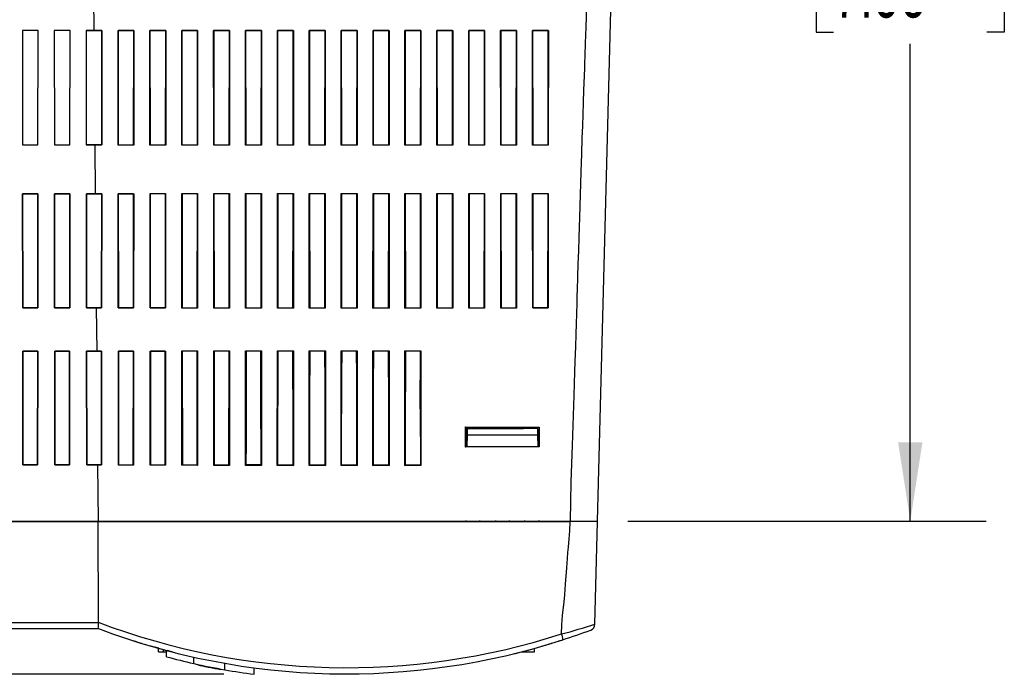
# Model space of a CAD drawing. Header units: millimetres. Extents: x 0 to 1048, y 0 to 810.
# Tile 16 of 45: x 111 to 266, y 461 to 564. Entities that reach past the tile are written whole.
import ezdxf

# ---------------------------------------------------------------- set-up
doc = ezdxf.new("R2010")
doc.units = ezdxf.units.MM
doc.header["$LTSCALE"] = 3.75
doc.layers.add('DIMENSIONS', color=140, linetype='Continuous', lineweight=25)
doc.styles.add('SLDTEXTSTYLE0', font='TXT', dxfattribs={"width": 0.7})
doc.dimstyles.new('SLDDIMSTYLE0', dxfattribs={"dimtxt": 8.092529, "dimasz": 12.3825, "dimexe": 0, "dimexo": 0.0625, "dimgap": 2.023132, "dimtad": 0, "dimtih": 1, "dimtoh": 1, "dimrnd": 1e-09, "dimzin": 12, "dimdsep": 46, "dimtxsty": 'SLDTEXTSTYLE0', "dimsah": 1, "dimcen": 0.09, "dimadec": 0, "dimazin": 3, "dimtfac": 1, "dimtofl": 0, "dimtmove": 0, "dimatfit": 3, "dimfxl": 0, "dimfrac": 2, "dimtolj": 1, "dimtzin": 12, "dimarcsym": 0})

# ---------------------------------------------------------------- blocks, each defined once
blk = doc.blocks.new('_D_11')
at = {"layer": 'DIMENSIONS'}
for p, q in [((74.7, 664.08), (42.8, 664.08)), ((54.71, 664.08), (54.71, 577.14)), ((42.68, 562.46), (39.97, 562.46)), ((39.97, 562.46), (39.97, 549.6)), ((66.73, 562.46), (69.45, 562.46)), ((69.45, 562.46), (69.45, 549.6)), ((39.97, 549.6), (42.68, 549.6)), ((69.45, 549.6), (66.73, 549.6)), ((54.71, 460.85), (54.71, 547.79)), ((143.33, 460.85), (42.8, 460.85))]:
    blk.add_line(p, q, dxfattribs=at)
for points in [[(54.71, 664.08), (52.8, 651.7), (56.61, 651.7)], [(54.71, 460.85), (56.61, 473.23), (52.8, 473.23)]]:
    blk.add_solid(points, dxfattribs=at)
at = {"layer": 'DIMENSIONS', "char_height": 7.937, "attachment_point": 1, "style": 'SLDTEXTSTYLE0'}
for s, insert in [('203.2', (39.32, 574.51)), ('8.00', (42.68, 559.83))]:
    blk.add_mtext(s, dxfattribs=dict(at, insert=insert))
blk = doc.blocks.new('_D_15')
at = {"layer": 'DIMENSIONS'}
for p, q in [((211.38, 664.08), (262.89, 664.08)), ((250.99, 664.08), (250.99, 589.15)), ((238.96, 574.48), (236.25, 574.48)), ((236.25, 574.48), (236.25, 561.62)), ((263.01, 574.48), (265.73, 574.48)), ((265.73, 574.48), (265.73, 561.62)), ((236.25, 561.62), (238.96, 561.62)), ((265.73, 561.62), (263.01, 561.62)), ((250.99, 484.88), (250.99, 559.81)), ((206.7, 484.88), (262.89, 484.88))]:
    blk.add_line(p, q, dxfattribs=at)
for points in [[(250.99, 664.08), (249.08, 651.7), (252.89, 651.7)], [(250.99, 484.88), (252.89, 497.26), (249.08, 497.26)]]:
    blk.add_solid(points, dxfattribs=at)
at = {"layer": 'DIMENSIONS', "char_height": 7.937, "attachment_point": 1, "style": 'SLDTEXTSTYLE0'}
for s, insert in [('179.2', (235.6, 586.52)), ('7.06', (238.96, 571.85))]:
    blk.add_mtext(s, dxfattribs=dict(at, insert=insert))

msp = doc.modelspace()

# ---------------------------------------------------------------- linework, layer by layer
for p, q in [((122.872, 573.879), (122.976, 561.862)), ((201.939, 484.879), (204.269, 573.879)), ((114.232, 561.862), (111.766, 561.862)), ((111.766, 561.862), (111.788, 543.918)), ((111.767, 561.861), (111.766, 561.862)), ((111.767, 561.861), (111.788, 543.918)), ((114.231, 561.861), (111.767, 561.861)), ((114.21, 543.918), (114.232, 561.862)), ((114.21, 543.918), (114.231, 561.861)), ((114.231, 561.861), (114.232, 561.862)), ((119.232, 561.862), (116.766, 561.862)), ((116.766, 561.862), (116.788, 543.918)), ((116.767, 561.861), (116.766, 561.862)), ((119.231, 561.861), (116.767, 561.861)), ((116.767, 561.861), (116.788, 543.918)), ((119.21, 543.918), (119.232, 561.862)), ((119.21, 543.918), (119.231, 561.861)), ((119.231, 561.861), (119.232, 561.862)), ((121.766, 561.862), (122.976, 561.862)), ((121.766, 561.862), (121.788, 543.918)), ((121.766, 561.862), (121.767, 561.861)), ((124.231, 561.861), (121.767, 561.861)), ((121.767, 561.861), (121.788, 543.918)), ((122.976, 561.862), (124.233, 561.863)), ((124.21, 543.918), (124.231, 561.861)), ((124.233, 561.863), (124.213, 543.915)), ((124.231, 561.861), (124.233, 561.863)), ((126.763, 561.865), (129.237, 561.867)), ((126.78, 543.91), (126.763, 561.865)), ((126.767, 561.861), (126.763, 561.865)), ((129.231, 561.861), (126.767, 561.861)), ((126.767, 561.861), (126.788, 543.918)), ((129.21, 543.918), (129.231, 561.861)), ((129.237, 561.867), (129.223, 543.905)), ((129.231, 561.861), (129.237, 561.867)), ((131.759, 561.869), (134.24, 561.87)), ((131.77, 543.9), (131.759, 561.869)), ((131.767, 561.861), (131.759, 561.869)), ((134.231, 561.861), (131.767, 561.861)), ((131.767, 561.861), (131.788, 543.918)), ((134.21, 543.918), (134.231, 561.861)), ((134.231, 561.861), (134.24, 561.87)), ((134.24, 561.87), (134.232, 543.896)), ((136.756, 561.872), (139.243, 561.873)), ((136.762, 543.892), (136.756, 561.872)), ((136.767, 561.861), (136.756, 561.872)), ((139.231, 561.861), (136.767, 561.861)), ((136.767, 561.861), (136.788, 543.918)), ((139.21, 543.918), (139.231, 561.861)), ((139.231, 561.861), (139.243, 561.873)), ((139.243, 561.873), (139.239, 543.889)), ((141.754, 561.874), (144.246, 561.876)), ((141.756, 543.885), (141.754, 561.874)), ((141.767, 561.861), (141.754, 561.874)), ((144.231, 561.861), (141.767, 561.861)), ((141.767, 561.861), (141.788, 543.918)), ((144.21, 543.918), (144.231, 561.861)), ((144.231, 561.861), (144.246, 561.876)), ((144.246, 561.876), (144.245, 543.883)), ((146.75, 543.88), (146.751, 561.877)), ((146.751, 561.877), (149.248, 561.877)), ((146.767, 561.861), (146.751, 561.877)), ((146.767, 561.861), (146.788, 543.918)), ((149.231, 561.861), (146.767, 561.861)), ((149.21, 543.918), (149.231, 561.861)), ((149.231, 561.861), (149.248, 561.877)), ((149.248, 561.877), (149.25, 543.878)), ((151.746, 543.876), (151.75, 561.878)), ((151.75, 561.878), (154.249, 561.879)), ((151.767, 561.861), (151.75, 561.878)), ((151.767, 561.861), (151.788, 543.918)), ((154.231, 561.861), (151.767, 561.861)), ((154.21, 543.918), (154.231, 561.861)), ((154.231, 561.861), (154.249, 561.879)), ((154.249, 561.879), (154.253, 543.875)), ((156.744, 543.874), (156.749, 561.879)), ((156.749, 561.879), (159.25, 561.88)), ((156.767, 561.861), (156.749, 561.879)), ((156.767, 561.861), (156.788, 543.918)), ((159.231, 561.861), (156.767, 561.861)), ((159.21, 543.918), (159.231, 561.861)), ((159.231, 561.861), (159.25, 561.88)), ((159.25, 561.88), (159.255, 543.873)), ((161.743, 543.872), (161.748, 561.88)), ((161.748, 561.88), (164.25, 561.88)), ((161.767, 561.861), (161.748, 561.88)), ((161.767, 561.861), (161.788, 543.918)), ((164.231, 561.861), (161.767, 561.861)), ((164.21, 543.918), (164.231, 561.861)), ((164.231, 561.861), (164.25, 561.88)), ((164.25, 561.88), (164.256, 543.872)), ((166.743, 543.873), (166.748, 561.88)), ((166.748, 561.88), (169.25, 561.879)), ((166.767, 561.861), (166.748, 561.88)), ((166.767, 561.861), (166.788, 543.918)), ((169.231, 561.861), (166.767, 561.861)), ((169.21, 543.918), (169.231, 561.861)), ((169.231, 561.861), (169.25, 561.879)), ((169.25, 561.879), (169.255, 543.873)), ((171.745, 543.874), (171.749, 561.879)), ((171.749, 561.879), (174.249, 561.878)), ((171.767, 561.861), (171.749, 561.879)), ((171.767, 561.861), (171.788, 543.918)), ((174.231, 561.861), (171.767, 561.861)), ((174.21, 543.918), (174.231, 561.861)), ((174.231, 561.861), (174.249, 561.878)), ((174.249, 561.878), (174.252, 543.876)), ((176.748, 543.877), (176.75, 561.878)), ((176.75, 561.878), (179.247, 561.877)), ((176.767, 561.861), (176.75, 561.878)), ((176.767, 561.861), (176.788, 543.918)), ((179.231, 561.861), (176.767, 561.861)), ((179.21, 543.918), (179.231, 561.861)), ((179.231, 561.861), (179.247, 561.877)), ((179.247, 561.877), (179.249, 543.88)), ((181.752, 561.876), (184.245, 561.875)), ((181.752, 543.882), (181.752, 561.876)), ((181.767, 561.861), (181.752, 561.876)), ((181.767, 561.861), (181.788, 543.918)), ((184.231, 561.861), (181.767, 561.861)), ((184.21, 543.918), (184.231, 561.861)), ((184.231, 561.861), (184.245, 561.875)), ((184.245, 561.875), (184.243, 543.885)), ((186.754, 561.874), (189.243, 561.872)), ((186.758, 543.888), (186.754, 561.874)), ((186.767, 561.861), (186.754, 561.874)), ((186.767, 561.861), (186.788, 543.918)), ((189.231, 561.861), (186.767, 561.861)), ((189.21, 543.918), (189.231, 561.861)), ((189.231, 561.861), (189.243, 561.872)), ((189.243, 561.872), (189.237, 543.891)), ((191.757, 561.871), (194.239, 561.869)), ((191.765, 543.895), (191.757, 561.871)), ((191.767, 561.861), (191.757, 561.871)), ((191.767, 561.861), (191.788, 543.918)), ((194.231, 561.861), (191.767, 561.861)), ((194.21, 543.918), (194.231, 561.861)), ((194.239, 561.869), (194.229, 543.899)), ((194.231, 561.861), (194.239, 561.869)), ((111.788, 543.918), (114.21, 543.918)), ((111.788, 543.918), (111.788, 543.918)), ((111.788, 543.918), (114.21, 543.918)), ((114.21, 543.918), (114.21, 543.918)), ((116.788, 543.918), (119.21, 543.918)), ((116.788, 543.918), (116.788, 543.918)), ((116.788, 543.918), (119.21, 543.918)), ((119.21, 543.918), (119.21, 543.918)), ((123.13, 543.918), (121.788, 543.918)), ((121.788, 543.918), (121.788, 543.918)), ((121.788, 543.918), (124.21, 543.918)), ((123.13, 543.918), (123.196, 536.26)), ((124.213, 543.915), (123.13, 543.918)), ((124.213, 543.915), (124.21, 543.918)), ((126.78, 543.91), (126.788, 543.918)), ((129.223, 543.905), (126.78, 543.91)), ((126.788, 543.918), (129.21, 543.918)), ((129.21, 543.918), (129.223, 543.905)), ((131.77, 543.9), (131.788, 543.918)), ((134.232, 543.896), (131.77, 543.9)), ((131.788, 543.918), (134.21, 543.918)), ((134.21, 543.918), (134.232, 543.896)), ((136.762, 543.892), (136.788, 543.918)), ((139.239, 543.889), (136.762, 543.892)), ((136.788, 543.918), (139.21, 543.918)), ((139.21, 543.918), (139.239, 543.889)), ((141.756, 543.885), (141.788, 543.918)), ((144.245, 543.883), (141.756, 543.885)), ((141.788, 543.918), (144.21, 543.918)), ((144.21, 543.918), (144.245, 543.883)), ((146.75, 543.88), (146.788, 543.918)), ((149.25, 543.878), (146.75, 543.88)), ((146.788, 543.918), (149.21, 543.918)), ((149.21, 543.918), (149.25, 543.878)), ((151.746, 543.876), (151.788, 543.918)), ((154.253, 543.875), (151.746, 543.876)), ((151.788, 543.918), (154.21, 543.918)), ((154.21, 543.918), (154.253, 543.875)), ((156.744, 543.874), (156.788, 543.918)), ((159.255, 543.873), (156.744, 543.874)), ((156.788, 543.918), (159.21, 543.918)), ((159.21, 543.918), (159.255, 543.873)), ((161.743, 543.872), (161.788, 543.918)), ((164.256, 543.872), (161.743, 543.872)), ((161.788, 543.918), (164.21, 543.918)), ((164.21, 543.918), (164.256, 543.872)), ((166.743, 543.873), (166.788, 543.918)), ((169.255, 543.873), (166.743, 543.873)), ((166.788, 543.918), (169.21, 543.918)), ((169.21, 543.918), (169.255, 543.873)), ((171.745, 543.874), (171.788, 543.918)), ((174.252, 543.876), (171.745, 543.874)), ((171.788, 543.918), (174.21, 543.918)), ((174.21, 543.918), (174.252, 543.876)), ((176.748, 543.877), (176.788, 543.918)), ((179.249, 543.88), (176.748, 543.877)), ((176.788, 543.918), (179.21, 543.918)), ((179.21, 543.918), (179.249, 543.88)), ((181.752, 543.882), (181.788, 543.918)), ((184.243, 543.885), (181.752, 543.882)), ((181.788, 543.918), (184.21, 543.918)), ((184.21, 543.918), (184.243, 543.885)), ((186.758, 543.888), (186.788, 543.918)), ((189.237, 543.891), (186.758, 543.888)), ((186.788, 543.918), (189.21, 543.918)), ((189.21, 543.918), (189.237, 543.891)), ((191.765, 543.895), (191.788, 543.918)), ((194.229, 543.899), (191.765, 543.895)), ((191.788, 543.918), (194.21, 543.918)), ((194.21, 543.918), (194.229, 543.899)), ((111.818, 518.378), (111.797, 536.26)), ((111.797, 536.26), (114.201, 536.26)), ((111.797, 536.26), (111.798, 536.26)), ((111.798, 536.26), (111.819, 518.378)), ((114.201, 536.26), (111.798, 536.26)), ((114.179, 518.378), (114.201, 536.26)), ((114.201, 536.26), (114.18, 518.378)), ((114.201, 536.26), (114.201, 536.26)), ((116.797, 536.26), (119.201, 536.26)), ((116.818, 518.378), (116.797, 536.26)), ((116.798, 536.26), (116.797, 536.26)), ((116.798, 536.26), (116.819, 518.378)), ((119.201, 536.26), (116.798, 536.26)), ((119.179, 518.378), (119.201, 536.26)), ((119.201, 536.26), (119.18, 518.378)), ((119.201, 536.26), (119.201, 536.26)), ((121.797, 536.26), (123.196, 536.26)), ((121.818, 518.378), (121.797, 536.26)), ((121.798, 536.26), (121.797, 536.26)), ((124.201, 536.26), (121.798, 536.26)), ((121.798, 536.26), (121.819, 518.378)), ((123.196, 536.26), (124.204, 536.263)), ((124.179, 518.378), (124.201, 536.26)), ((124.204, 536.263), (124.183, 518.374)), ((124.201, 536.26), (124.204, 536.263)), ((126.787, 536.27), (129.217, 536.276)), ((126.804, 518.364), (126.787, 536.27)), ((126.798, 536.26), (126.787, 536.27)), ((129.201, 536.26), (126.798, 536.26)), ((126.798, 536.26), (126.819, 518.378)), ((129.179, 518.378), (129.201, 536.26)), ((129.201, 536.26), (129.217, 536.276)), ((129.217, 536.276), (129.203, 518.355)), ((131.775, 536.282), (134.228, 536.287)), ((131.786, 518.346), (131.775, 536.282)), ((131.775, 536.282), (131.798, 536.26)), ((134.201, 536.26), (131.798, 536.26)), ((131.798, 536.26), (131.819, 518.378)), ((134.179, 518.378), (134.201, 536.26)), ((134.201, 536.26), (134.228, 536.287)), ((134.228, 536.287), (134.22, 518.338)), ((136.765, 536.292), (139.238, 536.297)), ((136.771, 518.33), (136.765, 536.292)), ((136.798, 536.26), (136.765, 536.292)), ((139.201, 536.26), (136.798, 536.26)), ((136.798, 536.26), (136.819, 518.378)), ((139.179, 518.378), (139.201, 536.26)), ((139.201, 536.26), (139.238, 536.297)), ((139.238, 536.297), (139.234, 518.324)), ((141.756, 536.301), (144.245, 536.305)), ((141.758, 518.318), (141.756, 536.301)), ((141.756, 536.301), (141.798, 536.26)), ((144.201, 536.26), (141.798, 536.26)), ((141.798, 536.26), (141.819, 518.378)), ((144.179, 518.378), (144.201, 536.26)), ((144.201, 536.26), (144.245, 536.305)), ((144.245, 536.305), (144.245, 518.312)), ((146.748, 518.308), (146.75, 536.308)), ((146.75, 536.308), (149.251, 536.31)), ((146.75, 536.308), (146.798, 536.26)), ((149.201, 536.26), (146.798, 536.26)), ((146.798, 536.26), (146.819, 518.378)), ((149.179, 518.378), (149.201, 536.26)), ((149.201, 536.26), (149.251, 536.31)), ((149.251, 536.31), (149.254, 518.304)), ((151.741, 518.3), (151.745, 536.313)), ((151.745, 536.313), (154.255, 536.314)), ((151.745, 536.313), (151.798, 536.26)), ((151.798, 536.26), (151.819, 518.378)), ((154.201, 536.26), (151.798, 536.26)), ((154.179, 518.378), (154.201, 536.26)), ((154.201, 536.26), (154.255, 536.314)), ((154.255, 536.314), (154.26, 518.298)), ((156.736, 518.296), (156.742, 536.316)), ((156.742, 536.316), (159.258, 536.317)), ((156.742, 536.316), (156.798, 536.26)), ((156.798, 536.26), (156.819, 518.378)), ((159.201, 536.26), (156.798, 536.26)), ((159.179, 518.378), (159.201, 536.26)), ((159.201, 536.26), (159.258, 536.317)), ((159.258, 536.317), (159.263, 518.294)), ((161.734, 518.294), (161.74, 536.317)), ((161.74, 536.317), (164.258, 536.317)), ((161.798, 536.26), (161.74, 536.317)), ((161.798, 536.26), (161.819, 518.378)), ((164.201, 536.26), (161.798, 536.26)), ((164.179, 518.378), (164.201, 536.26)), ((164.201, 536.26), (164.258, 536.317)), ((164.258, 536.317), (164.264, 518.294)), ((166.735, 518.294), (166.741, 536.317)), ((166.741, 536.317), (169.257, 536.316)), ((166.798, 536.26), (166.741, 536.317)), ((166.798, 536.26), (166.819, 518.378)), ((169.201, 536.26), (166.798, 536.26)), ((169.179, 518.378), (169.201, 536.26)), ((169.201, 536.26), (169.257, 536.316)), ((169.257, 536.316), (169.262, 518.296)), ((171.738, 518.298), (171.743, 536.315)), ((171.743, 536.315), (174.254, 536.313)), ((171.798, 536.26), (171.743, 536.315)), ((171.798, 536.26), (171.819, 518.378)), ((174.201, 536.26), (171.798, 536.26)), ((174.179, 518.378), (174.201, 536.26)), ((174.201, 536.26), (174.254, 536.313)), ((174.254, 536.313), (174.257, 518.3)), ((176.744, 518.303), (176.747, 536.311)), ((176.747, 536.311), (179.249, 536.308)), ((176.798, 536.26), (176.747, 536.311)), ((176.798, 536.26), (176.819, 518.378)), ((179.201, 536.26), (176.798, 536.26)), ((179.179, 518.378), (179.201, 536.26)), ((179.201, 536.26), (179.249, 536.308)), ((179.249, 536.308), (179.25, 518.307)), ((181.752, 536.305), (184.242, 536.302)), ((181.753, 518.312), (181.752, 536.305)), ((181.798, 536.26), (181.752, 536.305)), ((181.798, 536.26), (181.819, 518.378)), ((184.201, 536.26), (181.798, 536.26)), ((184.179, 518.378), (184.201, 536.26)), ((184.201, 536.26), (184.242, 536.302)), ((184.242, 536.302), (184.24, 518.317)), ((186.76, 536.298), (189.234, 536.293)), ((186.764, 518.323), (186.76, 536.298)), ((186.798, 536.26), (186.76, 536.298)), ((186.798, 536.26), (186.819, 518.378)), ((189.201, 536.26), (186.798, 536.26)), ((189.179, 518.378), (189.201, 536.26)), ((189.201, 536.26), (189.234, 536.293)), ((189.234, 536.293), (189.228, 518.33)), ((191.769, 536.288), (194.224, 536.283)), ((191.778, 518.337), (191.769, 536.288)), ((191.798, 536.26), (191.769, 536.288)), ((191.798, 536.26), (191.819, 518.378)), ((194.201, 536.26), (191.798, 536.26)), ((194.179, 518.378), (194.201, 536.26)), ((194.201, 536.26), (194.224, 536.283)), ((194.224, 536.283), (194.212, 518.345)), ((114.18, 518.378), (111.818, 518.378)), ((111.819, 518.378), (111.818, 518.378)), ((111.819, 518.378), (114.179, 518.378)), ((114.179, 518.378), (114.18, 518.378)), ((119.18, 518.378), (116.818, 518.378)), ((116.818, 518.378), (116.819, 518.378)), ((116.819, 518.378), (119.179, 518.378)), ((119.179, 518.378), (119.18, 518.378)), ((123.351, 518.378), (121.818, 518.378)), ((121.819, 518.378), (121.818, 518.378)), ((121.819, 518.378), (124.179, 518.378)), ((124.183, 518.374), (123.351, 518.378)), ((123.351, 518.378), (123.41, 511.539)), ((124.183, 518.374), (124.179, 518.378)), ((126.804, 518.364), (126.819, 518.378)), ((129.203, 518.355), (126.804, 518.364)), ((126.819, 518.378), (129.179, 518.378)), ((129.179, 518.378), (129.203, 518.355)), ((131.819, 518.378), (131.786, 518.346)), ((134.22, 518.338), (131.786, 518.346)), ((131.819, 518.378), (134.179, 518.378)), ((134.179, 518.378), (134.22, 518.338)), ((136.771, 518.33), (136.819, 518.378)), ((139.234, 518.324), (136.771, 518.33)), ((136.819, 518.378), (139.179, 518.378)), ((139.179, 518.378), (139.234, 518.324)), ((141.819, 518.378), (141.758, 518.318)), ((144.245, 518.312), (141.758, 518.318)), ((141.819, 518.378), (144.179, 518.378)), ((144.179, 518.378), (144.245, 518.312)), ((146.819, 518.378), (146.748, 518.308)), ((149.254, 518.304), (146.748, 518.308)), ((146.819, 518.378), (149.179, 518.378)), ((149.179, 518.378), (149.254, 518.304)), ((151.819, 518.378), (151.741, 518.3)), ((154.26, 518.298), (151.741, 518.3)), ((151.819, 518.378), (154.179, 518.378)), ((154.179, 518.378), (154.26, 518.298)), ((156.819, 518.378), (156.736, 518.296)), ((159.263, 518.294), (156.736, 518.296)), ((156.819, 518.378), (159.179, 518.378)), ((159.179, 518.378), (159.263, 518.294)), ((161.734, 518.294), (161.819, 518.378)), ((164.264, 518.294), (161.734, 518.294)), ((161.819, 518.378), (164.179, 518.378)), ((164.179, 518.378), (164.264, 518.294)), ((166.735, 518.294), (166.819, 518.378)), ((169.262, 518.296), (166.735, 518.294)), ((166.819, 518.378), (169.179, 518.378)), ((169.179, 518.378), (169.262, 518.296)), ((171.738, 518.298), (171.819, 518.378)), ((174.257, 518.3), (171.738, 518.298)), ((171.819, 518.378), (174.179, 518.378)), ((174.179, 518.378), (174.257, 518.3)), ((176.744, 518.303), (176.819, 518.378)), ((179.25, 518.307), (176.744, 518.303)), ((176.819, 518.378), (179.179, 518.378)), ((179.179, 518.378), (179.25, 518.307)), ((181.753, 518.312), (181.819, 518.378)), ((184.24, 518.317), (181.753, 518.312)), ((181.819, 518.378), (184.179, 518.378)), ((184.179, 518.378), (184.24, 518.317)), ((186.764, 518.323), (186.819, 518.378)), ((189.228, 518.33), (186.764, 518.323)), ((186.819, 518.378), (189.179, 518.378)), ((189.179, 518.378), (189.228, 518.33)), ((191.778, 518.337), (191.819, 518.378)), ((194.212, 518.345), (191.778, 518.337)), ((191.819, 518.378), (194.179, 518.378)), ((194.179, 518.378), (194.212, 518.345)), ((111.848, 493.715), (111.826, 511.539)), ((111.826, 511.539), (114.172, 511.539)), ((111.826, 511.539), (111.827, 511.538)), ((114.171, 511.538), (111.827, 511.538)), ((111.827, 511.538), (111.848, 493.715)), ((114.172, 511.539), (114.15, 493.715)), ((114.15, 493.715), (114.171, 511.538)), ((114.171, 511.538), (114.172, 511.539)), ((116.826, 511.539), (119.172, 511.539)), ((116.848, 493.715), (116.826, 511.539)), ((116.827, 511.538), (116.826, 511.539)), ((116.827, 511.538), (116.848, 493.715)), ((119.171, 511.538), (116.827, 511.538)), ((119.172, 511.539), (119.15, 493.715)), ((119.15, 493.715), (119.171, 511.538)), ((119.171, 511.538), (119.172, 511.539)), ((121.826, 511.539), (123.41, 511.539)), ((121.848, 493.715), (121.826, 511.539)), ((121.827, 511.538), (121.826, 511.539)), ((124.171, 511.538), (121.827, 511.538)), ((121.827, 511.538), (121.848, 493.715)), ((123.41, 511.539), (124.175, 511.542)), ((124.15, 493.715), (124.171, 511.538)), ((124.175, 511.542), (124.154, 493.711)), ((124.171, 511.538), (124.175, 511.542)), ((126.811, 511.554), (129.197, 511.564)), ((126.828, 493.695), (126.811, 511.554)), ((126.827, 511.538), (126.811, 511.554)), ((129.171, 511.538), (126.827, 511.538)), ((126.827, 511.538), (126.848, 493.715)), ((129.15, 493.715), (129.171, 511.538)), ((129.171, 511.538), (129.197, 511.564)), ((129.197, 511.564), (129.183, 493.683)), ((131.791, 511.575), (134.216, 511.583)), ((131.802, 493.669), (131.791, 511.575)), ((131.791, 511.575), (131.827, 511.538)), ((134.171, 511.538), (131.827, 511.538)), ((131.827, 511.538), (131.848, 493.715)), ((134.15, 493.715), (134.171, 511.538)), ((134.171, 511.538), (134.216, 511.583)), ((134.216, 511.583), (134.207, 493.658)), ((136.773, 511.592), (139.232, 511.599)), ((136.78, 493.647), (136.773, 511.592)), ((136.827, 511.538), (136.773, 511.592)), ((139.171, 511.538), (136.827, 511.538)), ((136.827, 511.538), (136.848, 493.715)), ((139.15, 493.715), (139.171, 511.538)), ((139.171, 511.538), (139.232, 511.599)), ((139.232, 511.599), (139.228, 493.637)), ((141.759, 511.606), (144.245, 511.612)), ((141.761, 493.628), (141.759, 511.606)), ((141.759, 511.606), (141.827, 511.538)), ((144.171, 511.538), (141.827, 511.538)), ((141.827, 511.538), (141.848, 493.715)), ((144.15, 493.715), (144.171, 511.538)), ((144.171, 511.538), (144.245, 511.612)), ((144.245, 511.612), (144.245, 493.621)), ((146.747, 493.614), (146.748, 511.617)), ((146.748, 511.617), (149.255, 511.622)), ((146.748, 511.617), (146.827, 511.538)), ((149.171, 511.538), (146.827, 511.538)), ((146.827, 511.538), (146.846, 495.524)), ((149.157, 499.358), (149.171, 511.538)), ((149.171, 511.538), (149.255, 511.622)), ((149.255, 511.622), (149.257, 493.608)), ((151.736, 493.603), (151.74, 511.626)), ((151.74, 511.626), (154.261, 511.629)), ((151.74, 511.626), (151.827, 511.538)), ((151.827, 511.538), (151.837, 503.054)), ((154.171, 511.538), (151.827, 511.538)), ((154.164, 505.609), (154.171, 511.538)), ((154.171, 511.538), (154.261, 511.629)), ((154.261, 511.629), (154.266, 493.599)), ((156.729, 493.596), (156.735, 511.631)), ((156.735, 511.631), (159.265, 511.632)), ((156.735, 511.631), (156.827, 511.538)), ((156.827, 511.538), (156.831, 507.79)), ((159.171, 511.538), (156.827, 511.538)), ((159.168, 509.045), (159.171, 511.538)), ((159.171, 511.538), (159.265, 511.632)), ((159.265, 511.632), (159.271, 493.595)), ((161.726, 493.594), (161.732, 511.633)), ((161.732, 511.633), (164.266, 511.633)), ((161.827, 511.538), (161.732, 511.633)), ((161.827, 511.538), (161.829, 509.728)), ((164.171, 511.538), (161.827, 511.538)), ((164.169, 509.673), (164.171, 511.538)), ((164.171, 511.538), (164.266, 511.633)), ((164.266, 511.633), (164.272, 493.594)), ((166.728, 493.595), (166.733, 511.632)), ((166.733, 511.632), (169.264, 511.631)), ((166.827, 511.538), (166.733, 511.632)), ((166.827, 511.538), (166.83, 508.864)), ((169.171, 511.538), (166.827, 511.538)), ((169.166, 507.5), (169.171, 511.538)), ((169.171, 511.538), (169.264, 511.631)), ((169.264, 511.631), (169.269, 493.597)), ((171.733, 493.6), (171.737, 511.629)), ((171.737, 511.629), (174.258, 511.626)), ((171.827, 511.538), (171.737, 511.629)), ((171.827, 511.538), (171.835, 505.193)), ((174.171, 511.538), (171.827, 511.538)), ((174.16, 502.53), (174.171, 511.538)), ((174.171, 511.538), (174.258, 511.626)), ((174.258, 511.626), (174.262, 493.604)), ((161.823, 493.69), (161.829, 509.728)), ((164.169, 509.673), (164.175, 493.69)), ((159.168, 509.045), (159.174, 493.691)), ((166.824, 493.692), (166.83, 508.864)), ((156.826, 493.693), (156.831, 507.79)), ((169.166, 507.5), (169.172, 493.694)), ((154.164, 505.609), (154.169, 493.697)), ((171.83, 493.697), (171.835, 505.193)), ((151.834, 493.701), (151.837, 503.054)), ((174.16, 502.53), (174.164, 493.702)), ((149.157, 499.358), (149.159, 493.707)), ((181.267, 499.675), (192.82, 499.635)), ((181.267, 496.483), (181.267, 499.675)), ((181.356, 499.587), (181.267, 499.675)), ((181.356, 499.587), (181.359, 496.575)), ((192.771, 499.587), (181.356, 499.587)), ((181.471, 496.663), (181.495, 499.411)), ((190.335, 499.411), (181.495, 499.389)), ((181.495, 499.389), (181.495, 499.411)), ((181.495, 499.411), (190.335, 499.411)), ((192.6, 499.374), (192.624, 496.663)), ((192.768, 496.575), (192.771, 499.587)), ((192.771, 499.587), (192.82, 499.635)), ((192.82, 499.635), (192.818, 496.525)), ((181.486, 498.363), (181.471, 496.614)), ((192.608, 498.392), (181.486, 498.363)), ((192.624, 496.643), (192.608, 498.392)), ((181.359, 496.575), (181.267, 496.483)), ((192.818, 496.525), (181.267, 496.483)), ((181.359, 496.575), (192.768, 496.575)), ((181.471, 496.614), (181.471, 496.663)), ((181.471, 496.614), (192.624, 496.643)), ((192.624, 496.663), (192.624, 496.643)), ((192.818, 496.525), (192.768, 496.575)), ((146.845, 493.713), (146.846, 495.524)), ((114.15, 493.715), (111.848, 493.715)), ((111.848, 493.715), (111.848, 493.715)), ((111.848, 493.715), (114.15, 493.715)), ((114.15, 493.715), (114.15, 493.715)), ((119.15, 493.715), (116.848, 493.715)), ((116.848, 493.715), (116.848, 493.715)), ((116.848, 493.715), (119.15, 493.715)), ((119.15, 493.715), (119.15, 493.715)), ((123.563, 493.715), (121.848, 493.715)), ((121.848, 493.715), (121.848, 493.715)), ((121.848, 493.715), (124.15, 493.715)), ((123.563, 493.715), (123.639, 484.879)), ((124.154, 493.711), (123.563, 493.715)), ((124.154, 493.711), (124.15, 493.715)), ((126.828, 493.695), (126.848, 493.715)), ((129.183, 493.683), (126.828, 493.695)), ((126.848, 493.715), (129.15, 493.715)), ((129.15, 493.715), (129.183, 493.683)), ((131.848, 493.715), (131.802, 493.669)), ((134.207, 493.658), (131.802, 493.669)), ((131.848, 493.715), (134.15, 493.715)), ((134.15, 493.715), (134.207, 493.658)), ((136.78, 493.647), (136.848, 493.715)), ((139.228, 493.637), (136.78, 493.647)), ((136.848, 493.715), (139.15, 493.715)), ((139.15, 493.715), (139.228, 493.637)), ((141.848, 493.715), (141.761, 493.628)), ((144.245, 493.621), (141.761, 493.628)), ((141.848, 493.715), (144.15, 493.715)), ((144.15, 493.715), (144.245, 493.621)), ((146.845, 493.713), (146.747, 493.614)), ((149.257, 493.608), (146.747, 493.614)), ((149.159, 493.707), (146.845, 493.713)), ((149.159, 493.707), (149.257, 493.608)), ((151.834, 493.701), (151.736, 493.603)), ((154.266, 493.599), (151.736, 493.603)), ((154.169, 493.697), (151.834, 493.701)), ((154.169, 493.697), (154.266, 493.599)), ((156.826, 493.693), (156.729, 493.596)), ((159.271, 493.595), (156.729, 493.596)), ((159.174, 493.691), (156.826, 493.693)), ((159.174, 493.691), (159.271, 493.595)), ((161.726, 493.594), (161.823, 493.69)), ((164.272, 493.594), (161.726, 493.594)), ((164.175, 493.69), (161.823, 493.69)), ((164.175, 493.69), (164.272, 493.594)), ((166.728, 493.595), (166.824, 493.692)), ((169.269, 493.597), (166.728, 493.595)), ((169.172, 493.694), (166.824, 493.692)), ((169.172, 493.694), (169.269, 493.597)), ((171.733, 493.6), (171.83, 493.697)), ((174.262, 493.604), (171.733, 493.6)), ((174.164, 493.702), (171.83, 493.697)), ((174.164, 493.702), (174.262, 493.604)), ((89.138, 484.879), (123.639, 484.879)), ((123.639, 484.879), (197.637, 484.879)), ((181.367, 484.779), (181.369, 484.979)), ((181.367, 484.779), (181.368, 484.879)), ((183.498, 484.779), (183.496, 484.979)), ((183.497, 484.879), (183.498, 484.779)), ((185.964, 484.979), (185.962, 484.779)), ((185.962, 484.779), (185.963, 484.879)), ((188.102, 484.979), (188.103, 484.779)), ((188.103, 484.879), (188.104, 484.779)), ((190.569, 484.779), (190.57, 484.979)), ((190.569, 484.779), (190.569, 484.879)), ((192.726, 484.979), (192.728, 484.779)), ((192.728, 484.779), (192.726, 484.979)), ((197.637, 484.879), (201.939, 484.879)), ((201.924, 484.779), (201.927, 484.879)), ((123.639, 484.779), (89.198, 484.779)), ((123.671, 469.015), (123.639, 484.779)), ((197.665, 484.779), (123.639, 484.779)), ((201.528, 468.703), (201.949, 484.779)), ((90.593, 469.003), (123.672, 469.003)), ((90.593, 468.029), (123.673, 468.029)), ((123.671, 469.015), (123.672, 469.003)), ((133.128, 464.392), (133.128, 464.947)), ((133.902, 464.392), (133.902, 464.734)), ((192.081, 464.392), (192.081, 464.954)), ((133.128, 464.392), (133.902, 464.392)), ((133.902, 464.392), (134.346, 464.392)), ((134.346, 463.605), (134.346, 464.592)), ((138.63, 462.547), (138.63, 463.524)), ((189.982, 464.392), (192.081, 464.392)), ((139.382, 462.379), (139.382, 462.308)), ((139.814, 462.287), (139.814, 462.216)), ((140.246, 462.125), (140.246, 462.196)), ((140.389, 462.094), (140.389, 462.093)), ((140.678, 462.035), (140.678, 462.106)), ((141.11, 461.947), (141.11, 462.018)), ((141.542, 461.861), (141.542, 461.932)), ((141.974, 461.777), (141.974, 461.848)), ((142.838, 461.614), (142.838, 461.685)), ((143.511, 461.562), (143.511, 462.53)), ((148.09, 460.848), (148.09, 461.809))]:
    msp.add_line(p, q)
at = {"flags": 128}
for points in [[(200.234, 565.608), (200.12, 562.431), (200.025, 559.891), (199.954, 557.989), (199.936, 557.523), (199.921, 557.12), (199.909, 556.779), (199.898, 556.502), (199.89, 556.288), (199.885, 556.137), (199.878, 555.943), (199.756, 552.498), (199.691, 550.582), (199.63, 548.724), (199.571, 546.922), (199.509, 544.996), (199.429, 542.533), (199.338, 539.692), (199.222, 536.101), (199.11, 532.59), (199.008, 529.381), (198.943, 527.322), (198.877, 525.263), (198.812, 523.204), (198.747, 521.145), (198.722, 520.351), (198.683, 519.09), (198.632, 517.429), (198.583, 515.825), (198.534, 514.234), (198.472, 512.221), (198.402, 509.977), (198.348, 508.27), (198.291, 506.473), (198.229, 504.587), (197.961, 496.74), (197.784, 491.065), (197.637, 484.879)], [(181.495, 499.389), (181.495, 499.323), (181.493, 499.152), (181.491, 498.894), (181.488, 498.579), (181.486, 498.363)], [(192.6, 499.374), (190.702, 499.41), (190.335, 499.411)], [(192.608, 498.392), (192.606, 498.722), (192.603, 499.019), (192.601, 499.248), (192.6, 499.374)], [(196.321, 467.193), (196.367, 468.639), (196.477, 470.092), (196.701, 472.201), (196.815, 473.327), (196.94, 474.972), (197.131, 477.562), (197.239, 478.999), (197.313, 479.956), (197.385, 480.825), (197.5, 482.135), (197.598, 483.365), (197.665, 484.779)], [(133.172, 464.934), (132.762, 465.049), (132.637, 465.084), (132.617, 465.09)], [(195.919, 466.097), (195.892, 466.089), (195.879, 466.085)], [(135.378, 464.347), (134.81, 464.493), (134.497, 464.576)], [(139.387, 462.308), (139.385, 462.308), (139.425, 462.3), (139.506, 462.282), (139.622, 462.257), (139.761, 462.227), (139.814, 462.216)]]:
    msp.add_lwpolyline(points, dxfattribs=at)
for centre, radius, start, end in [((162.595, 571.73), 109.843, 249.24557, 287.88038), ((115.836, 468.522), 7.85, 356.40602, 3.51228), ((162.592, 570.914), 110, 249.27837, 287.94883), ((173.517, 555.573), 91.275, 284.46779, 287.87198), ((200.529, 468.729), 1, 290.36774, 358.5), ((194.549, 466.389), 1.945, 356.40145, 24.38852), ((162.592, 570.914), 110, 287.94883, 290.36774), ((129.285, 466.392), 0.3, 252.32499, 269.07858), ((161.268, 566.695), 105.566, 252.36149, 253.03995), ((162.367, 567.957), 107.097, 253.01548, 255.90254), ((161.979, 568.656), 107.648, 253.40617, 256.05158), ((162.605, 568.829), 108, 284.10716, 287.27741), ((194.591, 465.989), 0.3, 287.27741, 301.11508), ((195.914, 466.397), 0.3, 270.92958, 287.68316), ((162.605, 568.829), 108.953, 254.9674, 257.28826), ((136.058, 464.172), 0.239, 338.89872, 346.82155), ((162.605, 568.829), 108.952, 257.28826, 259.90705), ((162.569, 568.661), 108.85, 257.93331, 258.16266), ((162.605, 568.829), 109.022, 258.08262, 258.39742), ((162.605, 568.829), 109.022, 258.39742, 258.62909), ((162.605, 568.829), 109.022, 258.62909, 258.86058), ((162.605, 568.829), 109.022, 258.86058, 259.09188), ((162.605, 568.829), 109.022, 259.09188, 259.55395), ((162.605, 568.829), 108.952, 259.90705, 262.34421)]:
    msp.add_arc(centre, radius, start, end)

# ---------------------------------------------------------------- dimensions: what is measured, and where the dimension line sits
at = {"layer": 'DIMENSIONS'}
for base, p1, p2, picture, middle in [((54.708, 664.079), (148.09, 460.848), (79.46, 664.079), '_D_11', (54.708, 562.463)), ((250.989, 484.879), (206.62, 664.079), (201.939, 484.879), '_D_15', (250.989, 574.479))]:
    dim = msp.add_linear_dim(base=base, p1=p1, p2=p2, angle=90, dimstyle='SLDDIMSTYLE0', dxfattribs=at)
    dim.commit()
    dim.dimension.update_dxf_attribs({"geometry": picture, "text_midpoint": middle, "dimtype": 160})

doc.saveas('drawing.dxf')
